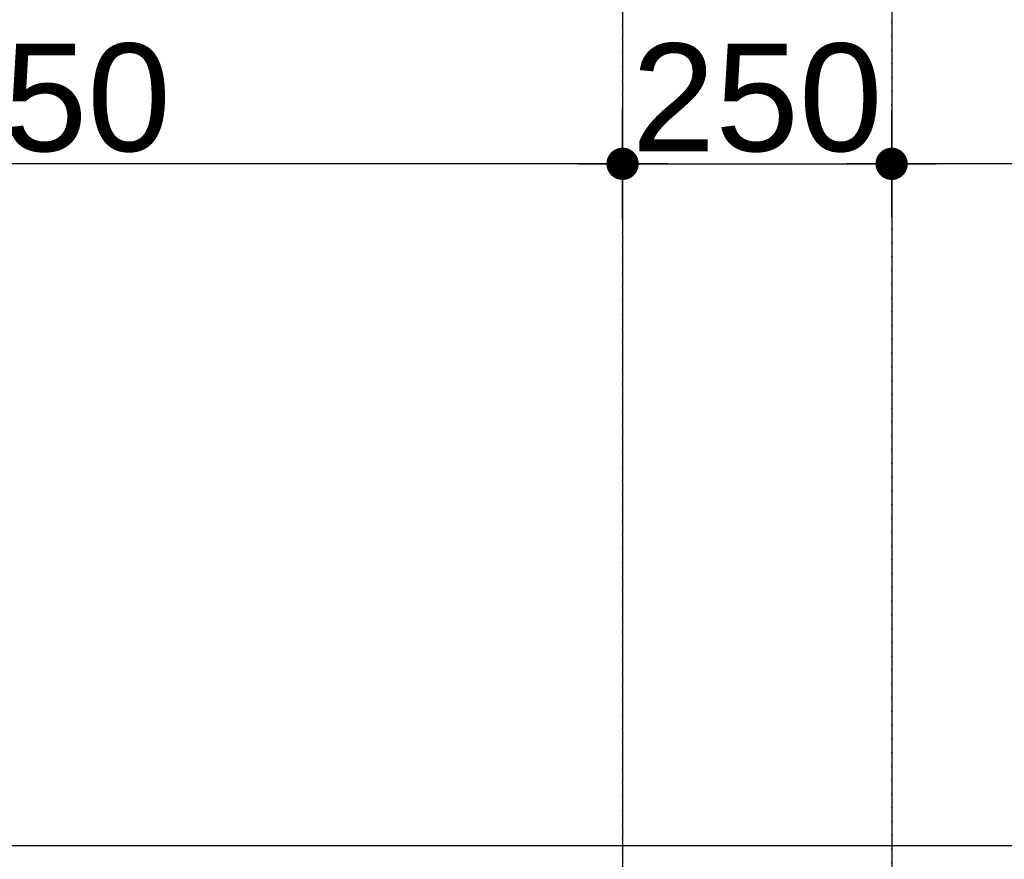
# Model space of a CAD drawing. Header units: metres. Extents: x 63115 to 703450, y -261936 to -53969.
# Tile 55 of 174: x 155022 to 155936, y -126274 to -125494. Entities that reach past the tile are written whole.
import ezdxf

# ---------------------------------------------------------------- set-up
doc = ezdxf.new("R2010")
doc.units = ezdxf.units.M
doc.header["$PDMODE"] = 35
doc.header["$PDSIZE"] = 50
doc.linetypes.add('DASHDOT2', pattern=[12.7, 6.35, -3.175, 0, -3.175])
doc.layers.get('0').update_dxf_attribs({"true_color": 0x83b7c5})
doc.layers.get('DEFPOINTS').update_dxf_attribs({"color": 6})
for name, color, linetype in [('_01-STRAMIENEN', 253, 'DASHDOT2'), ('_03-PROJECTION', 1, 'Continuous'), ('_06-DIMENSIONS', 7, 'Continuous')]:
    doc.layers.add(name, color=color, linetype=linetype)
doc.layers.add('_01Hulplijnen', color=6, linetype='Continuous', plot=False)
doc.styles.add('NIOstandard', font='arial.ttf')
doc.dimstyles.new('NIO-50-KLEIN', dxfattribs={"dimtxt": 100, "dimasz": 10, "dimexe": 2, "dimexo": 5, "dimgap": 10, "dimtad": 1, "dimdec": 0, "dimzin": 0, "dimdsep": 46, "dimtxsty": 'NIOstandard', "dimblk1": 'MAATSTR', "dimblk2": 'MAATSTR', "dimsah": 1, "dimcen": 0, "dimdle": 1.5, "dimse1": 1, "dimse2": 1, "dimclrd": 7, "dimclre": 256, "dimclrt": 256, "dimazin": 0, "dimtfac": 1, "dimtdec": 0, "dimtofl": 0, "dimtmove": 1, "dimatfit": 2, "dimldrblk": 'MAATSTR', "dimfxl": 1, "dimtvp": 1, "dimtolj": 1, "dimtzin": 0, "dimarcsym": 0})

# ---------------------------------------------------------------- blocks, each defined once
blk = doc.blocks.new('MAATSTR')
at = {"linetype": 'Continuous'}
for p, q in [((0, 5), (0, -5)), ((-4.167, 0), (4.167, 0))]:
    blk.add_line(p, q, dxfattribs=at)
at = {"linetype": 'Continuous', "const_width": 1.5}
blk.add_lwpolyline([(-0.75, 0, 1), (0.75, 0, 1)], format="xyb", close=True, dxfattribs=at)
blk = doc.blocks.new('*D245')
at = {"layer": '_06-DIMENSIONS', "color": 7, "lineweight": -2, "transparency": 16777216}
blk.add_line((-5360, 4783.11), (-6490, 4783.11), dxfattribs=at)
at = {"layer": 'DEFPOINTS', "color": 0, "transparency": 16777216}
for p in [(-6500, 4783.11), (-6500, 4150), (-5350, 4150)]:
    blk.add_point(p, dxfattribs=at)
at = {"layer": '_06-DIMENSIONS', "color": 7, "lineweight": -2, "transparency": 16777216, "xscale": 10, "yscale": 10, "zscale": 10, "rotation": 180}
blk.add_blockref('MAATSTR', (-6500, 4783.11), dxfattribs=at)
at = {"layer": '_06-DIMENSIONS', "color": 7, "lineweight": -2, "transparency": 16777216, "xscale": 10, "yscale": 10, "zscale": 10}
blk.add_blockref('MAATSTR', (-5350, 4783.11), dxfattribs=at)
at = {"layer": '_06-DIMENSIONS', "transparency": 16777216, "insert": (-5925, 4844.16), "char_height": 100, "attachment_point": 5, "style": 'NIOstandard'}
blk.add_mtext('\\A1;1150', dxfattribs=at)
blk = doc.blocks.new('*D257')
at = {"layer": '_06-DIMENSIONS', "color": 7, "lineweight": -2, "transparency": 16777216}
blk.add_line((-3960, 4783.11), (-5090, 4783.11), dxfattribs=at)
at = {"layer": 'DEFPOINTS', "color": 0, "transparency": 16777216}
for p in [(-5100, 4783.11), (-5100, 4150), (-3950, 4150)]:
    blk.add_point(p, dxfattribs=at)
at = {"layer": '_06-DIMENSIONS', "color": 7, "lineweight": -2, "transparency": 16777216, "xscale": 10, "yscale": 10, "zscale": 10, "rotation": 180}
blk.add_blockref('MAATSTR', (-5100, 4783.11), dxfattribs=at)
at = {"layer": '_06-DIMENSIONS', "color": 7, "lineweight": -2, "transparency": 16777216, "xscale": 10, "yscale": 10, "zscale": 10}
blk.add_blockref('MAATSTR', (-3950, 4783.11), dxfattribs=at)
at = {"layer": '_06-DIMENSIONS', "transparency": 16777216, "insert": (-4525, 4844.16), "char_height": 100, "attachment_point": 5, "style": 'NIOstandard'}
blk.add_mtext('\\A1;1150', dxfattribs=at)
blk = doc.blocks.new('*D265')
at = {"layer": '_06-DIMENSIONS', "color": 7, "lineweight": -2, "transparency": 16777216}
blk.add_line((-5340, 4783.11), (-5110, 4783.11), dxfattribs=at)
at = {"layer": 'DEFPOINTS', "color": 0, "transparency": 16777216}
for p in [(-5100, 4783.11), (-5350, 4150), (-5100, 4150)]:
    blk.add_point(p, dxfattribs=at)
at = {"layer": '_06-DIMENSIONS', "color": 7, "lineweight": -2, "transparency": 16777216, "xscale": 10, "yscale": 10, "zscale": 10, "rotation": 180}
blk.add_blockref('MAATSTR', (-5350, 4783.11), dxfattribs=at)
at = {"layer": '_06-DIMENSIONS', "color": 7, "lineweight": -2, "transparency": 16777216, "xscale": 10, "yscale": 10, "zscale": 10}
blk.add_blockref('MAATSTR', (-5100, 4783.11), dxfattribs=at)
at = {"layer": '_06-DIMENSIONS', "transparency": 16777216, "insert": (-5225, 4844.16), "char_height": 100, "attachment_point": 5, "style": 'NIOstandard'}
blk.add_mtext('\\A1;250', dxfattribs=at)
blk = doc.blocks.new('*D267')
at = {"layer": '_06-DIMENSIONS', "color": 7, "lineweight": -2, "transparency": 16777216}
blk.add_line((-6490, 5008.89), (-5360, 5008.89), dxfattribs=at)
at = {"layer": 'DEFPOINTS', "color": 0, "transparency": 16777216}
for p in [(-5350, 5008.89), (-6500, 4150), (-5350, 4150)]:
    blk.add_point(p, dxfattribs=at)
at = {"layer": '_06-DIMENSIONS', "color": 7, "lineweight": -2, "transparency": 16777216, "xscale": 10, "yscale": 10, "zscale": 10, "rotation": 180}
blk.add_blockref('MAATSTR', (-6500, 5008.89), dxfattribs=at)
at = {"layer": '_06-DIMENSIONS', "color": 7, "lineweight": -2, "transparency": 16777216, "xscale": 10, "yscale": 10, "zscale": 10}
blk.add_blockref('MAATSTR', (-5350, 5008.89), dxfattribs=at)
at = {"layer": '_06-DIMENSIONS', "transparency": 16777216, "insert": (-5925, 5069.95), "char_height": 100, "attachment_point": 5, "style": 'NIOstandard'}
blk.add_mtext('\\A1;1150', dxfattribs=at)
blk = doc.blocks.new('*D268')
at = {"layer": '_06-DIMENSIONS', "color": 7, "lineweight": -2, "transparency": 16777216}
blk.add_line((-5340, 5008.89), (5340, 5008.89), dxfattribs=at)
at = {"layer": 'DEFPOINTS', "color": 0, "transparency": 16777216}
for p in [(5350, 5008.89), (-5350, 4150), (5350, 4150)]:
    blk.add_point(p, dxfattribs=at)
at = {"layer": '_06-DIMENSIONS', "color": 7, "lineweight": -2, "transparency": 16777216, "xscale": 10, "yscale": 10, "zscale": 10, "rotation": 180}
blk.add_blockref('MAATSTR', (-5350, 5008.89), dxfattribs=at)
at = {"layer": '_06-DIMENSIONS', "color": 7, "lineweight": -2, "transparency": 16777216, "xscale": 10, "yscale": 10, "zscale": 10}
blk.add_blockref('MAATSTR', (5350, 5008.89), dxfattribs=at)
at = {"layer": '_06-DIMENSIONS', "transparency": 16777216, "insert": (0, 5069.95), "char_height": 100, "attachment_point": 5, "style": 'NIOstandard'}
blk.add_mtext('\\A1;10700', dxfattribs=at)
blk = doc.blocks.new('*U244')
at = {"layer": '_01-STRAMIENEN'}
for points in [[(-5100, 5487.36), (-5100, -4768.64)], [(-5350, 5394.76), (-5350, -4768.64)], [(-7899.78, 4150), (6883.22, 4150)]]:
    blk.add_lwpolyline(points, dxfattribs=at)
at = {"layer": '_01Hulplijnen'}
for points in [[(-5100, 5487.36), (-5100, -4768.64)], [(-5350, 5394.76), (-5350, -4768.64)], [(-7899.78, 4150), (6883.22, 4150)]]:
    blk.add_lwpolyline(points, dxfattribs=at)
at = {"layer": '_06-DIMENSIONS'}
for base, p1, p2, picture, middle in [((-5350, 5008.89), (-6500, 4150), (-5350, 4150), '*D267', (-5925, 5069.95)), ((5350, 5008.89), (-5350, 4150), (5350, 4150), '*D268', (0, 5069.95)), ((-6500, 4783.11), (-5350, 4150), (-6500, 4150), '*D245', (-5925, 4844.16)), ((-5100, 4783.11), (-5350, 4150), (-5100, 4150), '*D265', (-5225, 4844.16)), ((-5100, 4783.11), (-3950, 4150), (-5100, 4150), '*D257', (-4525, 4844.16))]:
    dim = blk.add_linear_dim(base=base, p1=p1, p2=p2, dimstyle='NIO-50-KLEIN', override={"dimfxlon": 1, "dimarcsym": 1}, dxfattribs=at)
    dim.commit()
    dim.dimension.update_dxf_attribs({"geometry": picture, "text_midpoint": middle})

msp = doc.modelspace()

# ---------------------------------------------------------------- block references
at = {"layer": '_03-PROJECTION'}
msp.add_blockref('*U244', (160931.8, -130410.61), dxfattribs=at)

doc.saveas('drawing.dxf')
